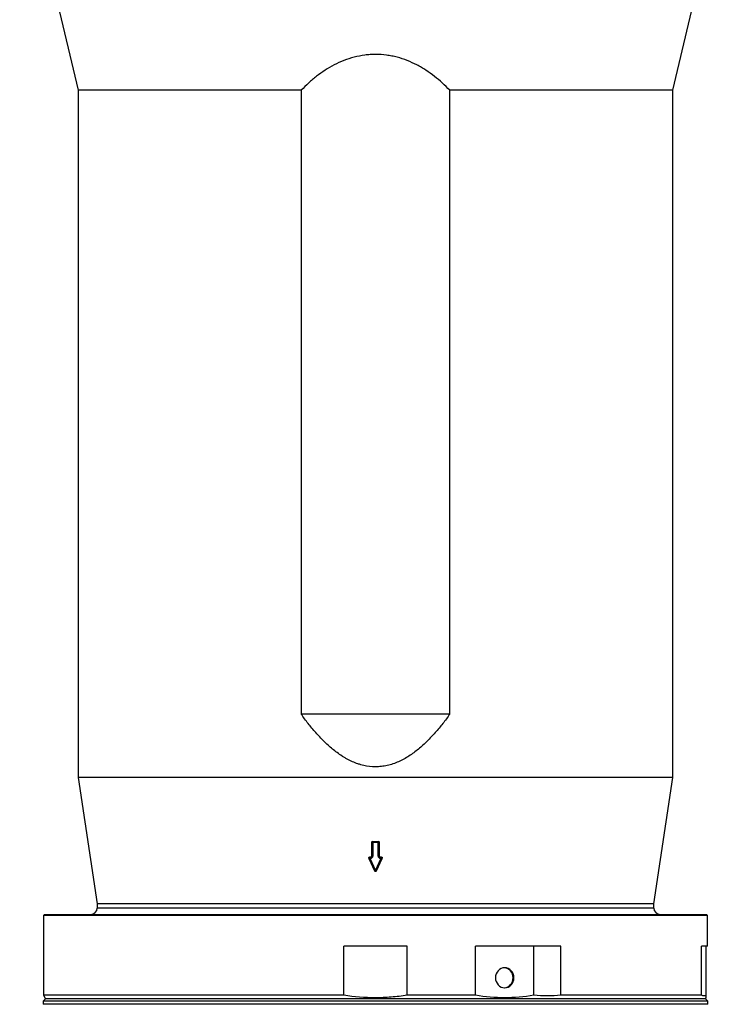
# Model space of a CAD drawing. Header units: millimetres. Extents: x 1253 to 2483, y 298 to 3319.
# Tile 2 of 5: x 1530 to 2205, y 1452 to 2386. Entities that reach past the tile are written whole.
import ezdxf

# ---------------------------------------------------------------- set-up
doc = ezdxf.new("R2010")
doc.units = ezdxf.units.MM

msp = doc.modelspace()

# ---------------------------------------------------------------- linework, layer by layer
at = {"color": 7, "linetype": 'Continuous', "lineweight": 25}
for p, q in [((1530.45, 2554.25), (1585.95, 2318.79)), ((2149.95, 2318.79), (2205.45, 2554.25)), ((1585.95, 2318.79), (1585.95, 1667.25)), ((1797.47, 2318.79), (1585.95, 2318.79)), ((1797.47, 2318.79), (1797.47, 1727.25)), ((2149.95, 2318.79), (1938.42, 2318.79)), ((1938.42, 1727.25), (1938.42, 2318.79)), ((2149.95, 1667.25), (2149.95, 2318.79)), ((1938.42, 1727.25), (1797.47, 1727.25)), ((1585.95, 1667.25), (1603.95, 1547.25)), ((1867.95, 1667.25), (1585.95, 1667.25)), ((2149.95, 1667.25), (1867.95, 1667.25)), ((2131.95, 1547.25), (2149.95, 1667.25)), ((1865.45, 1606.59), (1865.45, 1606.51)), ((1865.45, 1605.37), (1865.45, 1606.51)), ((1865.45, 1606.51), (1870.45, 1606.51)), ((1870.45, 1606.59), (1870.45, 1606.51)), ((1870.45, 1605.37), (1870.45, 1606.51)), ((1864.45, 1605.6), (1864.45, 1605.52)), ((1864.45, 1592.68), (1864.45, 1605.52)), ((1870.45, 1605.37), (1865.45, 1605.37)), ((1865.45, 1605.37), (1865.45, 1592.53)), ((1870.45, 1592.53), (1870.45, 1605.37)), ((1871.45, 1605.6), (1871.45, 1605.52)), ((1871.45, 1605.52), (1871.45, 1592.68)), ((1861.52, 1590.79), (1861.52, 1590.7)), ((1861.61, 1590.27), (1867.04, 1578.76)), ((1862.52, 1591.77), (1862.52, 1591.69)), ((1862.52, 1591.69), (1862.52, 1590.55)), ((1862.52, 1591.69), (1863.45, 1591.69)), ((1862.52, 1590.55), (1867.95, 1579.04)), ((1863.45, 1590.55), (1862.52, 1590.55)), ((1863.45, 1591.77), (1863.45, 1591.69)), ((1863.45, 1590.55), (1863.45, 1591.69)), ((1867.95, 1579.04), (1873.38, 1590.55)), ((1868.85, 1578.76), (1874.28, 1590.27)), ((1872.45, 1591.77), (1872.45, 1591.69)), ((1872.45, 1591.69), (1872.45, 1590.55)), ((1872.45, 1591.69), (1873.38, 1591.69)), ((1873.38, 1590.55), (1872.45, 1590.55)), ((1873.38, 1591.77), (1873.38, 1591.69)), ((1873.38, 1591.69), (1873.38, 1590.55)), ((1874.38, 1590.7), (1874.38, 1590.79)), ((1603.95, 1547.25), (1603.95, 1543.25)), ((1867.95, 1547.25), (1603.95, 1547.25)), ((2131.95, 1547.25), (1867.95, 1547.25)), ((2131.95, 1543.25), (2131.95, 1547.25)), ((1553.95, 1537.25), (1552.95, 1536.25)), ((1552.95, 1536.25), (1552.95, 1460.71)), ((1867.95, 1536.25), (1552.95, 1536.25)), ((1553.95, 1537.25), (1867.95, 1537.25)), ((1867.95, 1537.25), (2181.95, 1537.25)), ((2182.95, 1536.25), (1867.95, 1536.25)), ((2182.95, 1536.25), (2181.95, 1537.25)), ((2182.95, 1507.25), (2182.95, 1536.25)), ((1897.95, 1507.25), (1837.95, 1507.25)), ((1837.95, 1460.71), (1837.95, 1507.25)), ((1897.95, 1460.71), (1897.95, 1507.25)), ((2018.08, 1507.25), (1962.85, 1507.25)), ((1962.85, 1460.71), (1962.85, 1507.25)), ((2043.74, 1507.25), (2018.08, 1507.25)), ((2018.08, 1460.71), (2018.08, 1507.25)), ((2043.74, 1460.71), (2043.74, 1507.25)), ((2181.51, 1507.25), (2177.24, 1507.25)), ((2177.24, 1460.71), (2177.24, 1507.25)), ((2182.95, 1507.25), (2181.51, 1507.25)), ((2181.51, 1460.71), (2181.51, 1507.25)), ((1554.95, 1457.25), (1552.87, 1455.18)), ((1552.95, 1460.71), (1554.95, 1457.25)), ((1837.95, 1460.71), (1552.95, 1460.71)), ((2180.95, 1457.25), (1554.95, 1457.25)), ((1962.85, 1460.71), (1897.95, 1460.71)), ((2177.24, 1460.71), (2043.74, 1460.71)), ((2180.95, 1457.25), (2181.55, 1458.3)), ((2183.02, 1455.18), (2180.95, 1457.25)), ((1552.87, 1455.18), (1552.77, 1452.08)), ((2183.02, 1455.18), (1552.87, 1455.18)), ((2183.13, 1452.08), (2183.02, 1455.18))]:
    msp.add_line(p, q, dxfattribs=at)
at = {"color": 1, "linetype": 'Continuous', "lineweight": 25}
for p, q in [((1867.95, 1543.25), (1603.95, 1543.25)), ((2131.95, 1543.25), (1867.95, 1543.25)), ((1867.95, 1452.08), (1552.77, 1452.08)), ((2183.13, 1452.08), (1867.95, 1452.08))]:
    msp.add_line(p, q, dxfattribs=at)
at = {"color": 7, "linetype": 'Continuous', "lineweight": 25, "flags": 128}
msp.add_lwpolyline([(1999.21, 1477.25), (1999.04, 1479.1), (1998.55, 1480.89), (1997.74, 1482.53), (1996.65, 1483.97), (1995.33, 1485.15), (1993.81, 1486.03), (1992.17, 1486.57), (1990.47, 1486.75), (1988.76, 1486.57), (1987.12, 1486.03), (1985.61, 1485.15), (1984.28, 1483.97), (1983.2, 1482.53), (1982.39, 1480.89), (1981.89, 1479.1), (1981.72, 1477.25), (1981.89, 1475.4), (1982.39, 1473.61), (1983.2, 1471.97), (1984.28, 1470.53), (1985.61, 1469.35), (1987.12, 1468.47), (1988.76, 1467.93), (1990.47, 1467.75), (1992.17, 1467.93), (1993.81, 1468.47), (1995.33, 1469.35), (1996.65, 1470.53), (1997.74, 1471.97), (1998.55, 1473.61), (1999.04, 1475.4), (1999.21, 1477.25)], dxfattribs=at)
at = {"color": 7, "linetype": 'Continuous', "lineweight": 25}
for centre, radius, start, end in [((1865.44, 1605.52), 0.995, 89.68306, 179.67952), ((1870.45, 1605.52), 0.995, 0.32048, 90.31694), ((1865.2, 1607.17), 1.81, 245.3746, 277.74989), ((1870.69, 1607.17), 1.81, 262.25011, 294.6254), ((1862.52, 1590.7), 1, 180, 205.24502), ((1863.45, 1592.68), 0.995, 269.68306, 359.67952), ((1863.46, 1592.54), 1.99, 269.68306, 359.67952), ((1865.2, 1594.33), 1.81, 245.3746, 277.74989), ((1870.69, 1594.33), 1.81, 262.25011, 294.6254), ((1872.44, 1592.54), 1.99, 180.32048, 270.31694), ((1872.44, 1592.68), 0.995, 180.32048, 270.31694), ((1873.38, 1590.7), 1, 334.75498, 0), ((1867.95, 1579.18), 1, 205.24502, 334.75498), ((1597.95, 1543.25), 6, 270, 0), ((2137.95, 1543.25), 6, 180, 270), ((1989.26, 1477.6), 9.18, 357.80383, 84.90815), ((1989.26, 1476.9), 9.18, 275.09185, 2.19617)]:
    msp.add_arc(centre, radius, start, end, dxfattribs=at)
at = {"color": 1, "linetype": 'Continuous', "lineweight": 25}
for centre, radius, start, end in [((1862.51, 1590.69), 0.995, 89.69659, 179.66599), ((1861.57, 1592.02), 1.75, 271.37701, 302.81044), ((1873.38, 1590.7), 0.993, 0.23081, 90.40661), ((1874.32, 1592.02), 1.75, 237.18956, 268.62299), ((1867, 1580.5), 1.75, 271.37701, 302.81044), ((1868.89, 1580.5), 1.75, 237.18956, 268.62299)]:
    msp.add_arc(centre, radius, start, end, dxfattribs=at)
at = {"color": 7, "linetype": 'Continuous', "lineweight": 25}
for centre, major_axis, start_param, end_param in [((1867.95, 1648.46), (279.11, 0), 4.703432, 4.721346), ((1867.95, 1633.3), (276.84, 0), 4.692772, 4.696133), ((1867.95, 1633.3), (276.84, 0), 4.728645, 4.732006)]:
    msp.add_ellipse(centre, major_axis=major_axis, ratio=0.150038, start_param=start_param, end_param=end_param, dxfattribs=at)
for points, knots in [([(1938.42, 2318.79), (1936.16, 2321.13), (1933.83, 2323.4), (1928.99, 2327.78), (1926.5, 2329.89), (1921.31, 2333.92), (1918.63, 2335.84), (1915.13, 2338.11), (1914.42, 2338.56), (1913, 2339.44), (1912.28, 2339.87), (1910.12, 2341.14), (1908.66, 2341.94), (1904.23, 2344.25), (1901.2, 2345.65), (1894.95, 2348.1), (1891.75, 2349.16), (1887.62, 2350.25), (1886.78, 2350.46), (1885.1, 2350.85), (1884.26, 2351.03), (1881.72, 2351.53), (1880.02, 2351.81), (1874.92, 2352.49), (1871.5, 2352.72), (1866.35, 2352.73), (1864.62, 2352.67), (1862.03, 2352.51), (1861.16, 2352.44), (1859.44, 2352.27), (1858.58, 2352.17), (1854.3, 2351.61), (1850.95, 2350.95), (1844.35, 2349.23), (1841.12, 2348.17), (1834.76, 2345.67), (1831.69, 2344.27), (1825.77, 2341.18), (1822.91, 2339.5), (1817.36, 2335.91), (1814.67, 2333.99), (1810.76, 2330.95), (1809.48, 2329.91), (1806.96, 2327.79), (1805.72, 2326.71), (1802.08, 2323.41), (1799.74, 2321.13), (1797.47, 2318.79)], [0, 0, 0, 0, 0.0625, 0.0625, 0.125, 0.125, 0.1875, 0.1875, 0.203125, 0.203125, 0.21875, 0.21875, 0.25, 0.25, 0.3125, 0.3125, 0.375, 0.375, 0.390625, 0.390625, 0.40625, 0.40625, 0.4375, 0.4375, 0.5, 0.5, 0.53125, 0.53125, 0.546875, 0.546875, 0.5625, 0.5625, 0.625, 0.625, 0.6875, 0.6875, 0.75, 0.75, 0.8125, 0.8125, 0.875, 0.875, 0.90625, 0.90625, 0.9375, 0.9375, 1, 1, 1, 1]), ([(1938.42, 1727.25), (1936.26, 1724.22), (1934.04, 1721.23), (1929.46, 1715.38), (1927.1, 1712.52), (1922.19, 1706.94), (1919.66, 1704.23), (1915.68, 1700.3), (1914.32, 1699.01), (1911.55, 1696.5), (1910.13, 1695.26), (1905.79, 1691.69), (1902.79, 1689.47), (1898.07, 1686.44), (1896.47, 1685.48), (1893.99, 1684.14), (1893.16, 1683.7), (1891.46, 1682.86), (1890.61, 1682.46), (1886.3, 1680.56), (1882.76, 1679.35), (1878.18, 1678.31), (1877.26, 1678.12), (1875.39, 1677.81), (1874.45, 1677.67), (1871.63, 1677.35), (1869.75, 1677.25), (1864.14, 1677.26), (1860.42, 1677.69), (1855.8, 1678.74), (1854.88, 1678.98), (1853.07, 1679.49), (1852.17, 1679.77), (1849.5, 1680.68), (1847.77, 1681.36), (1844.35, 1682.88), (1842.68, 1683.71), (1840.21, 1685.06), (1839.4, 1685.52), (1837.78, 1686.48), (1836.98, 1686.98), (1833.03, 1689.52), (1830.03, 1691.75), (1824.3, 1696.47), (1821.56, 1698.97), (1816.28, 1704.18), (1813.74, 1706.9), (1808.81, 1712.5), (1806.44, 1715.37), (1801.85, 1721.23), (1799.63, 1724.22), (1797.47, 1727.25)], [0, 0, 0, 0, 0.0625, 0.0625, 0.125, 0.125, 0.1875, 0.1875, 0.21875, 0.21875, 0.25, 0.25, 0.3125, 0.3125, 0.34375, 0.34375, 0.359375, 0.359375, 0.375, 0.375, 0.4375, 0.4375, 0.453125, 0.453125, 0.46875, 0.46875, 0.5, 0.5, 0.5625, 0.5625, 0.578125, 0.578125, 0.59375, 0.59375, 0.625, 0.625, 0.65625, 0.65625, 0.671875, 0.671875, 0.6875, 0.6875, 0.75, 0.75, 0.8125, 0.8125, 0.875, 0.875, 0.9375, 0.9375, 1, 1, 1, 1]), ([(1864.45, 1605.6), (1864.45, 1605.73), (1864.47, 1605.86), (1864.57, 1606.1), (1864.65, 1606.21), (1864.83, 1606.39), (1864.94, 1606.46), (1865.18, 1606.56), (1865.31, 1606.59), (1865.45, 1606.59)], [0, 0, 0, 0, 0.25, 0.25, 0.5, 0.5, 0.75, 0.75, 1, 1, 1, 1]), ([(1870.45, 1606.59), (1870.58, 1606.59), (1870.71, 1606.56), (1870.95, 1606.46), (1871.06, 1606.39), (1871.25, 1606.21), (1871.32, 1606.1), (1871.42, 1605.86), (1871.45, 1605.73), (1871.45, 1605.6)], [0, 0, 0, 0, 0.25, 0.25, 0.5, 0.5, 0.75, 0.75, 1, 1, 1, 1]), ([(1861.52, 1590.79), (1861.53, 1590.88), (1861.54, 1591.09), (1861.69, 1591.38), (1861.94, 1591.61), (1862.23, 1591.75), (1862.43, 1591.76), (1862.52, 1591.77)], [0, 0, 0, 0, 0.18683, 0.401423, 0.616051, 0.830733, 1, 1, 1, 1]), ([(1863.45, 1591.77), (1863.58, 1591.77), (1863.71, 1591.79), (1863.95, 1591.89), (1864.06, 1591.97), (1864.25, 1592.15), (1864.32, 1592.26), (1864.42, 1592.5), (1864.45, 1592.63), (1864.45, 1592.76)], [0, 0, 0, 0, 0.25, 0.25, 0.5, 0.5, 0.75, 0.75, 1, 1, 1, 1]), ([(1871.45, 1592.76), (1871.45, 1592.5), (1871.55, 1592.24), (1871.92, 1591.87), (1872.18, 1591.77), (1872.45, 1591.77)], [0, 0, 0, 0, 0.5, 0.5, 1, 1, 1, 1]), ([(1873.38, 1591.77), (1873.49, 1591.76), (1873.71, 1591.74), (1874.01, 1591.57), (1874.24, 1591.32), (1874.37, 1591.04), (1874.36, 1590.86), (1874.36, 1590.79)], [0, 0, 0, 0, 0.2146771, 0.4294806, 0.6442715, 0.8590168, 1, 1, 1, 1]), ([(1897.95, 1460.71), (1895.46, 1460.3), (1892.95, 1459.94), (1887.91, 1459.32), (1885.39, 1459.06), (1877.84, 1458.43), (1872.82, 1458.23), (1857.81, 1458.24), (1847.85, 1459.08), (1837.95, 1460.71)], [0, 0, 0, 0, 0.125, 0.125, 0.25, 0.25, 0.5, 0.5, 1, 1, 1, 1]), ([(2181.51, 1458.33), (2181.51, 1458.3), (2181.51, 1458.17), (2181.51, 1458.86), (2181.51, 1460.09), (2181.51, 1460.71)], [0, 0, 0, 0, 0.117994, 0.557843, 1, 1, 1, 1])]:
    msp.add_open_spline(points, degree=3, knots=knots, dxfattribs=at)
for points in [[(2018.08, 1460.71), (2008.88, 1459.06), (1990.47, 1457.4), (1972.06, 1459.06), (1962.85, 1460.71)], [(2043.74, 1460.71), (2035.19, 1459.89), (2026.64, 1459.89), (2018.08, 1460.71)], [(2181.51, 1460.71), (2180.09, 1459.89), (2178.66, 1459.89), (2177.24, 1460.71)]]:
    msp.add_open_spline(points, degree=3, dxfattribs=at)

doc.saveas('drawing.dxf')
